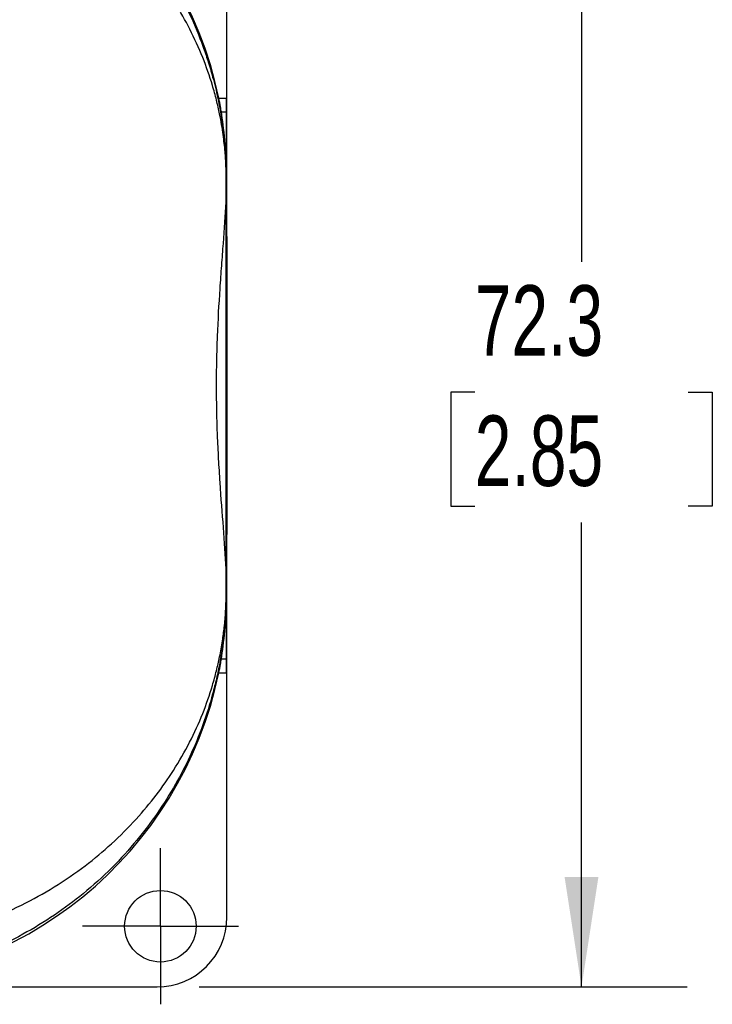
# Model space of a CAD drawing. Header units: millimetres. Extents: x 13 to 546, y 13 to 419.
# Tile 5 of 17: x 129 to 171, y 129 to 188. Entities that reach past the tile are written whole.
import ezdxf

# ---------------------------------------------------------------- set-up
doc = ezdxf.new("R2010")
doc.units = ezdxf.units.MM
doc.header["$LTSCALE"] = 2
doc.linetypes.add('SLD-Center', pattern=[19.05, 15.24, -1.27, 1.27, -1.27])
doc.linetypes.add('SLD-Solid', pattern=[0])
doc.layers.add('CENTER', color=40, linetype='SLD-Center')
doc.layers.add('DIMENSIONS', color=140, linetype='SLD-Solid', lineweight=25)
doc.styles.add('SLDTEXTSTYLE0', font='TXT', dxfattribs={"width": 0.7})
doc.dimstyles.new('SLDDIMSTYLE1', dxfattribs={"dimtxt": 4.316016, "dimasz": 6.604, "dimexe": 0, "dimexo": 0.0625, "dimgap": 1.079004, "dimtad": 0, "dimtih": 1, "dimtoh": 1, "dimrnd": 1e-09, "dimzin": 12, "dimdsep": 46, "dimtxsty": 'SLDTEXTSTYLE0', "dimsah": 1, "dimcen": 0.09, "dimadec": 0, "dimazin": 3, "dimtfac": 1, "dimtofl": 0, "dimtmove": 0, "dimatfit": 3, "dimfxl": 0, "dimfrac": 2, "dimtolj": 1, "dimtzin": 12, "dimarcsym": 0})

# ---------------------------------------------------------------- blocks, each defined once
blk = doc.blocks.new('_D_1')
at = {"layer": 'DIMENSIONS'}
for p, q in [((139.933, 202.618), (169.255, 202.618)), ((162.905, 202.618), (162.905, 173.894)), ((156.492, 166.069), (155.043, 166.069)), ((155.043, 166.069), (155.043, 159.209)), ((169.318, 166.069), (170.767, 166.069)), ((170.767, 166.069), (170.767, 159.209)), ((155.043, 159.209), (156.492, 159.209)), ((170.767, 159.209), (169.318, 159.209)), ((162.905, 130.324), (162.905, 158.243)), ((139.933, 130.324), (169.255, 130.324))]:
    blk.add_line(p, q, dxfattribs=at)
for points in [[(162.905, 202.618), (161.889, 196.014), (163.921, 196.014)], [(162.905, 130.324), (163.921, 136.928), (161.889, 136.928)]]:
    blk.add_solid(points, dxfattribs=at)
at = {"layer": 'DIMENSIONS', "char_height": 4.2333, "attachment_point": 1, "style": 'SLDTEXTSTYLE0'}
for s, insert in [('72.3', (156.492, 172.492)), ('2.85', (156.492, 164.666))]:
    blk.add_mtext(s, dxfattribs=dict(at, insert=insert))
blk = doc.blocks.new('SW_CENTERMARKSYMBOL_3')
at = {"layer": 'CENTER', "color": 0}
for p, q in [((0, 2.54), (0, 4.69)), ((0, 0), (0, 2.54)), ((-2.54, 0), (-4.69, 0)), ((0, 0), (-2.54, 0)), ((0, 0), (0, -2.54)), ((0, 0), (2.54, 0)), ((2.54, 0), (4.69, 0)), ((0, -2.54), (0, -4.69))]:
    blk.add_line(p, q, dxfattribs=at)

msp = doc.modelspace()

# ---------------------------------------------------------------- linework, layer by layer
for p, q in [((141.593, 181.342), (141.593, 198.418)), ((141.106, 183.732), (141.559, 183.732)), ((141.559, 178.971), (141.559, 183.732)), ((141.257, 182.91), (141.558, 182.91)), ((141.559, 181.342), (141.593, 181.342)), ((141.593, 151.601), (141.593, 181.342)), ((141.546, 177.489), (141.546, 178.971)), ((141.55, 178.971), (141.546, 178.971)), ((141.55, 178.971), (141.557, 178.971)), ((141.55, 177.641), (141.55, 178.971)), ((141.546, 155.453), (141.546, 177.489)), ((141.546, 153.971), (141.546, 155.453)), ((141.55, 153.971), (141.55, 155.302)), ((141.546, 153.971), (141.55, 153.971)), ((141.55, 153.971), (141.557, 153.971)), ((141.559, 149.211), (141.559, 153.971)), ((141.559, 151.601), (141.593, 151.601)), ((141.593, 134.524), (141.593, 151.601)), ((141.257, 150.033), (141.558, 150.033)), ((141.106, 149.211), (141.559, 149.211)), ((111.093, 130.324), (137.393, 130.324))]:
    msp.add_line(p, q)
msp.add_circle((137.593, 133.971), 2.15)
for centre, start, end in [((118.093, 178.971), 11.6872, 90), ((118.093, 178.971), 11.6872, 90), ((118.093, 153.971), 270, 348.3128), ((118.093, 153.971), 270, 348.3128)]:
    msp.add_arc(centre, 23.5, start, end)
for centre, major_axis, ratio, start_param, end_param in [((141.557, 183.732), (0, 0.9), 0.001675, 3.561206, 4.712389), ((141.57, 166.471), (0, 18), 0.001675, 0.419613, 0.743382), ((141.632, 166.471), (0, 18), 0.005818, 0.803149, 0.901366), ((141.632, 166.471), (0, 18), 0.005818, 2.240226, 2.338444), ((141.57, 166.471), (0, 18), 0.001675, 2.398211, 2.721979), ((141.557, 149.211), (0, 0.9), 0.001675, 4.712389, 5.863572), ((137.393, 134.524), (0, -4.2), 0.999983, 0, 1.570796)]:
    msp.add_ellipse(centre, major_axis=major_axis, ratio=ratio, start_param=start_param, end_param=end_param)
msp.add_ellipse((141.567, 166.471), major_axis=(0, 10.5), ratio=0.001675)
for points, knots in [([(119.733, 202.262), (119.874, 202.252), (120.156, 202.23), (120.578, 202.189), (121.001, 202.14), (121.423, 202.083), (121.845, 202.018), (122.267, 201.946), (122.688, 201.866), (123.109, 201.777), (123.529, 201.681), (123.948, 201.578), (124.365, 201.466), (124.782, 201.346), (125.197, 201.218), (125.61, 201.083), (126.022, 200.939), (126.432, 200.787), (126.839, 200.628), (127.245, 200.461), (127.942, 200.158), (128.92, 199.686), (130.15, 198.999), (131.352, 198.229), (132.816, 197.16), (134.489, 195.703), (136.101, 193.954), (137.447, 192.171), (138.503, 190.483), (139.422, 188.697), (140.035, 187.21), (140.463, 185.955), (140.77, 184.915), (141.016, 183.896), (141.169, 183.11), (141.264, 182.554), (141.335, 182.083), (141.401, 181.556), (141.452, 181.065), (141.491, 180.605), (141.516, 180.203), (141.531, 179.886), (141.54, 179.64), (141.546, 179.407), (141.55, 179.185), (141.55, 179.041), (141.55, 178.971)], [0, 0, 0, 0, 0.010436, 0.020898, 0.031388, 0.041909, 0.052465, 0.063059, 0.073695, 0.084374, 0.095101, 0.105879, 0.116709, 0.127596, 0.138542, 0.149551, 0.160624, 0.171764, 0.182975, 0.194259, 0.205619, 0.241895, 0.27925, 0.317752, 0.357465, 0.428747, 0.505272, 0.565071, 0.629207, 0.687736, 0.752687, 0.781669, 0.814436, 0.856638, 0.882267, 0.891316, 0.910789, 0.927479, 0.941389, 0.956635, 0.969472, 0.976683, 0.983285, 0.989326, 0.99487, 1, 1, 1, 1]), ([(141.546, 178.971), (141.546, 179.001), (141.546, 179.063), (141.545, 179.156), (141.544, 179.251), (141.542, 179.348), (141.54, 179.447), (141.535, 179.6), (141.527, 179.812), (141.51, 180.135), (141.48, 180.543), (141.432, 181.031), (141.365, 181.568), (141.274, 182.158), (141.145, 182.849), (140.965, 183.638), (140.653, 184.774), (140.155, 186.204), (139.406, 187.854), (138.485, 189.487), (137.415, 191.042), (136.145, 192.57), (134.718, 193.999), (133.073, 195.371), (131.268, 196.614), (129.235, 197.745), (127.051, 198.699), (125.24, 199.286), (123.963, 199.611), (123.239, 199.774), (122.512, 199.915), (121.784, 200.036), (121.054, 200.135), (120.324, 200.214), (119.836, 200.25), (119.593, 200.267)], [0, 0, 0, 0, 0.002241, 0.00455, 0.00694, 0.009424, 0.012013, 0.014719, 0.021703, 0.029716, 0.043526, 0.060125, 0.077991, 0.098437, 0.121467, 0.151124, 0.182975, 0.244567, 0.308242, 0.368255, 0.432194, 0.492519, 0.556774, 0.617593, 0.682319, 0.743825, 0.808862, 0.871278, 0.89005, 0.908671, 0.927155, 0.945516, 0.963768, 0.981924, 1, 1, 1, 1]), ([(141.257, 182.91), (141.246, 182.981), (141.227, 183.099), (141.174, 183.388), (141.141, 183.559), (141.106, 183.732)], [0, 0, 0, 0, 0.5, 0.5, 1, 1, 1, 1]), ([(141.557, 178.971), (141.562, 179.811), (141.523, 180.556), (141.408, 181.868), (141.332, 182.436), (141.257, 182.91)], [0, 0, 0, 0, 0.5, 0.5, 1, 1, 1, 1]), ([(141.559, 178.971), (141.559, 179.027), (141.559, 179.075), (141.559, 179.151), (141.559, 179.182), (141.559, 179.263), (141.559, 179.305), (141.56, 179.417), (141.56, 179.475), (141.561, 179.63), (141.562, 179.709), (141.564, 179.926), (141.565, 180.037), (141.57, 180.339), (141.573, 180.495), (141.578, 180.779), (141.581, 180.904), (141.587, 181.135), (141.59, 181.242), (141.593, 181.342)], [0, 0, 0, 0, 0.007813, 0.007813, 0.015625, 0.015625, 0.03125, 0.03125, 0.0625, 0.0625, 0.125, 0.125, 0.25, 0.25, 0.5, 0.5, 0.75, 0.75, 1, 1, 1, 1]), ([(141.546, 155.453), (141.506, 156.242), (141.446, 157.07), (141.316, 158.8), (141.245, 159.702), (141.151, 161.115), (141.121, 161.591), (141.069, 162.548), (141.046, 163.03), (140.99, 164.485), (140.97, 165.468), (140.969, 166.962), (140.974, 167.461), (140.994, 168.447), (141.009, 168.936), (141.065, 170.392), (141.119, 171.348), (141.213, 172.759), (141.247, 173.223), (141.314, 174.129), (141.348, 174.572), (141.446, 175.872), (141.506, 176.7), (141.546, 177.489)], [0, 0, 0, 0, 0.125, 0.125, 0.25, 0.25, 0.3125, 0.3125, 0.375, 0.375, 0.5, 0.5, 0.5625, 0.5625, 0.625, 0.625, 0.75, 0.75, 0.8125, 0.8125, 0.875, 0.875, 1, 1, 1, 1]), ([(141.546, 155.453), (141.506, 156.242), (141.446, 157.07), (141.316, 158.8), (141.245, 159.702), (141.151, 161.115), (141.121, 161.591), (141.069, 162.548), (141.046, 163.03), (140.99, 164.485), (140.97, 165.468), (140.969, 166.962), (140.974, 167.461), (140.994, 168.447), (141.009, 168.936), (141.065, 170.392), (141.119, 171.348), (141.213, 172.759), (141.247, 173.223), (141.314, 174.129), (141.348, 174.572), (141.446, 175.872), (141.506, 176.7), (141.546, 177.489)], [0, 0, 0, 0, 0.125, 0.125, 0.25, 0.25, 0.3125, 0.3125, 0.375, 0.375, 0.5, 0.5, 0.5625, 0.5625, 0.625, 0.625, 0.75, 0.75, 0.8125, 0.8125, 0.875, 0.875, 1, 1, 1, 1]), ([(119.593, 132.675), (119.735, 132.685), (120.019, 132.705), (120.446, 132.743), (120.872, 132.788), (121.298, 132.84), (121.724, 132.9), (122.149, 132.966), (122.573, 133.04), (122.997, 133.121), (123.419, 133.208), (123.84, 133.303), (124.26, 133.406), (125.333, 133.686), (127.049, 134.243), (129.235, 135.198), (131.268, 136.329), (133.07, 137.567), (134.713, 138.939), (136.584, 140.817), (138.554, 143.405), (139.946, 146.133), (140.652, 148.167), (140.964, 149.305), (141.167, 150.194), (141.322, 151.055), (141.422, 151.813), (141.48, 152.399), (141.509, 152.807), (141.527, 153.131), (141.536, 153.373), (141.542, 153.589), (141.545, 153.783), (141.546, 153.91), (141.546, 153.971)], [0, 0, 0, 0, 0.010558, 0.021137, 0.031739, 0.042368, 0.053026, 0.063716, 0.074441, 0.085204, 0.096007, 0.106853, 0.117745, 0.128686, 0.191014, 0.256276, 0.317841, 0.382337, 0.442955, 0.507436, 0.625677, 0.755283, 0.816921, 0.848848, 0.878493, 0.912222, 0.939863, 0.956452, 0.970287, 0.978306, 0.985291, 0.990582, 0.995453, 1, 1, 1, 1]), ([(141.55, 153.971), (141.55, 153.932), (141.55, 153.853), (141.549, 153.732), (141.547, 153.607), (141.545, 153.478), (141.541, 153.344), (141.537, 153.207), (141.532, 153.065), (141.525, 152.919), (141.511, 152.656), (141.485, 152.256), (141.439, 151.735), (141.374, 151.158), (141.285, 150.513), (141.154, 149.734), (140.972, 148.858), (140.661, 147.615), (140.163, 146.04), (139.417, 144.236), (138.499, 142.452), (137.446, 140.771), (135.734, 138.503), (133.192, 135.943), (129.98, 133.756), (127.146, 132.395), (125.344, 131.752), (124.077, 131.396), (123.358, 131.218), (122.636, 131.064), (121.912, 130.933), (121.187, 130.825), (120.461, 130.738), (119.975, 130.699), (119.733, 130.68)], [0, 0, 0, 0, 0.002874, 0.005872, 0.009012, 0.01231, 0.015779, 0.01943, 0.023273, 0.027318, 0.031571, 0.045697, 0.062608, 0.079439, 0.100006, 0.124312, 0.155108, 0.185925, 0.247527, 0.313092, 0.370894, 0.435047, 0.495004, 0.6264, 0.745134, 0.81021, 0.872141, 0.890793, 0.909291, 0.927648, 0.945882, 0.964008, 0.982042, 1, 1, 1, 1]), ([(141.257, 150.033), (141.332, 150.507), (141.408, 151.074), (141.523, 152.386), (141.562, 153.131), (141.557, 153.971)], [0, 0, 0, 0, 0.5, 0.5, 1, 1, 1, 1]), ([(141.593, 151.601), (141.59, 151.701), (141.587, 151.807), (141.581, 152.039), (141.578, 152.163), (141.573, 152.447), (141.57, 152.604), (141.565, 152.906), (141.564, 153.018), (141.562, 153.234), (141.561, 153.314), (141.56, 153.469), (141.56, 153.527), (141.559, 153.639), (141.559, 153.681), (141.559, 153.762), (141.559, 153.793), (141.559, 153.868), (141.559, 153.916), (141.559, 153.971)], [0, 0, 0, 0, 0.25, 0.25, 0.5, 0.5, 0.75, 0.75, 0.875, 0.875, 0.9375, 0.9375, 0.96875, 0.96875, 0.984375, 0.984375, 0.992187, 0.992187, 1, 1, 1, 1]), ([(141.106, 149.211), (141.141, 149.383), (141.174, 149.553), (141.226, 149.843), (141.246, 149.961), (141.257, 150.033)], [0, 0, 0, 0, 0.5, 0.5, 1, 1, 1, 1])]:
    msp.add_open_spline(points, degree=3, knots=knots)
for points in [[(141.546, 177.489), (141.549, 177.54), (141.55, 177.591), (141.55, 177.641)], [(141.55, 155.302), (141.55, 155.352), (141.549, 155.402), (141.546, 155.453)]]:
    msp.add_open_spline(points, degree=3)

# ---------------------------------------------------------------- block references
at = {"layer": 'CENTER'}
msp.add_blockref('SW_CENTERMARKSYMBOL_3', (137.593, 133.971), dxfattribs=at)

# ---------------------------------------------------------------- dimensions: what is measured, and where the dimension line sits
at = {"layer": 'DIMENSIONS'}
dim = msp.add_linear_dim(base=(162.905, 130.324), p1=(137.393, 202.618), p2=(137.393, 130.324), angle=90, dimstyle='SLDDIMSTYLE1', dxfattribs=at)
dim.commit()
dim.dimension.update_dxf_attribs({"geometry": '_D_1', "text_midpoint": (162.905, 166.069), "dimtype": 160})

doc.saveas('drawing.dxf')
